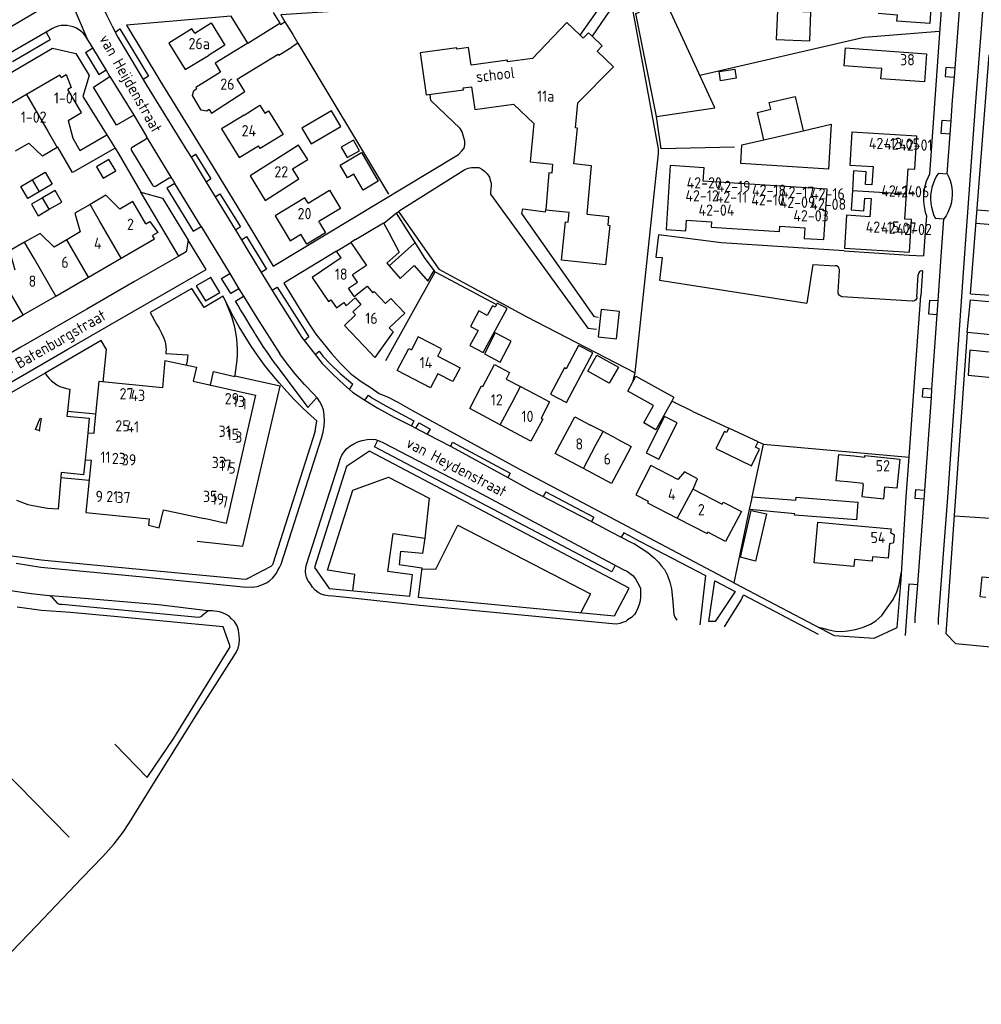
# Model space of a CAD drawing. Header units: metres. Extents: x 233829 to 239427, y 444283 to 448222.
# Tile 37 of 171: x 235729 to 235942, y 444545 to 444764. Entities that reach past the tile are written whole.
import ezdxf

# ---------------------------------------------------------------- set-up
doc = ezdxf.new("R2010")
doc.units = ezdxf.units.M
doc.header["$MEASUREMENT"] = 0
for name, color, linetype in [('BIJGEBOUW', 4, 'Continuous'), ('DAKRAND', 4, 'Continuous'), ('DAKRAND-BYG', 4, 'Continuous'), ('FUNKTIEAAND', 253, 'Continuous'), ('HEG', 253, 'Continuous'), ('HEK', 253, 'Continuous'), ('HOOFDGEBOUW', 4, 'Continuous'), ('HUISNUMMER', 253, 'Continuous'), ('KANTVERH', 253, 'Continuous'), ('OVLIJNOBJ', 253, 'Continuous'), ('RASTER', 253, 'Continuous'), ('STRAATNAAM', 253, 'Continuous'), ('TUSSENMUUR', 253, 'Continuous')]:
    doc.layers.add(name, color=color, linetype=linetype)
doc.styles.get("Standard").update_dxf_attribs({"font": 'iso.shx'})

msp = doc.modelspace()

# ---------------------------------------------------------------- linework, layer by layer
at = {"layer": 'BIJGEBOUW'}
for points in [[(235902.71, 444738.85), (235908.98, 444740.29), (235908.33, 444730.34), (235888.86, 444731.6), (235889.13, 444735.72), (235894.01, 444736.85)], [(235908.04, 444725.85), (235880.54, 444727.63), (235880.74, 444730.6), (235873.22, 444731.09), (235872.3, 444716.88), (235876.63, 444716.6), (235876.79, 444718.99), (235882.36, 444718.63), (235882.28, 444717.43), (235897.45, 444716.45), (235897.53, 444717.66), (235903.1, 444717.3), (235902.95, 444714.92), (235907.32, 444714.64), (235908.04, 444725.85)]]:
    msp.add_lwpolyline(points, dxfattribs=at)
at = {"layer": 'DAKRAND'}
for p, q in [((235779.33, 444758.34), (235775.68, 444764.3)), ((235784.98, 444765.17), (235786.48, 444762.73)), ((235779.35, 444758.32), (235779.33, 444758.34)), ((235790.49, 444758.29), (235789.22, 444757.51)), ((235838.36, 444744.72), (235842.86, 444740.49)), ((235748.01, 444737.92), (235749.86, 444734.96)), ((235799.08, 444712.08), (235802.27, 444714.03)), ((235800.09, 444710.57), (235799.08, 444712.08)), ((235802.97, 444702.02), (235801.73, 444703.87)), ((235807.4, 444703.08), (235807.15, 444702.84)), ((235803.17, 444701.72), (235804.43, 444700.25)), ((235836.72, 444683.63), (235839.92, 444681.97)), ((235839.92, 444681.97), (235843.03, 444680.36)), ((235858.29, 444671.98), (235855.5, 444673.43)), ((235861.37, 444670.37), (235858.29, 444671.98))]:
    msp.add_line(p, q, dxfattribs=at)
for points in [[(235767.55, 444760.52), (235771.24, 444762.8), (235774.27, 444757.89), (235770.58, 444755.61)], [(235786.48, 444762.73), (235786.63, 444762.5), (235787.61, 444763.08)], [(235787.61, 444763.08), (235789.32, 444760.25), (235790.49, 444758.29)], [(235853.22, 444760.07), (235850.22, 444762.92), (235842.57, 444754.88)], [(235852.65, 444745.05), (235860.58, 444753.03), (235856.93, 444756.52), (235858.07, 444757.72), (235855.83, 444759.86)], [(235855.83, 444759.86), (235855.02, 444760.62), (235853.89, 444759.43), (235853.22, 444760.07)], [(235917.74, 444752.87), (235911.83, 444753.31), (235912.12, 444757.25), (235918.03, 444756.81)], [(235737.87, 444750.69), (235738.97, 444751.33), (235740.11, 444748.47), (235739.39, 444748.05)], [(235770.79, 444743.57), (235770.21, 444743.21), (235769.02, 444743.45), (235767.05, 444746.66), (235767.38, 444747.77), (235767.98, 444748.14)], [(235778.53, 444742.34), (235782.02, 444744.5), (235783.11, 444742.75), (235783.95, 444743.27), (235787.21, 444738.01), (235782.13, 444734.87), (235781.71, 444735.53)], [(235739.44, 444741.16), (235740.5, 444737.18), (235742.04, 444734.47), (235748.01, 444737.92)], [(235736.96, 444735.12), (235733.7, 444733.16), (235730.71, 444736.11)], [(235749.86, 444734.96), (235740.4, 444729.6), (235737.11, 444735.21), (235736.96, 444735.12)], [(235789.31, 444730.35), (235792.67, 444732.48), (235790.64, 444735.67), (235787.35, 444733.57)], [(235750.93, 444721.44), (235747.84, 444724.5), (235744.3, 444722.46)], [(235792.77, 444722.77), (235797.5, 444725.63), (235799.95, 444721.59), (235795.12, 444718.67)], [(235744.3, 444722.46), (235740.94, 444720.51), (235742.13, 444716.35)], [(235854.74, 444720.32), (235859.52, 444719.81), (235859.31, 444717.85), (235859.76, 444717.8), (235858.82, 444709.01), (235849.01, 444710.06), (235849.92, 444718.62), (235850.51, 444718.56), (235850.74, 444720.75)], [(235756.66, 444718.18), (235757.61, 444718.65), (235759.37, 444716.21), (235758.2, 444715.53)], [(235795.3, 444718.36), (235796.62, 444716.18), (235792.43, 444713.64), (235791.11, 444715.82)], [(235736.3, 444712.98), (235733.24, 444716.03), (235729.77, 444714.05)], [(235729.77, 444714.05), (235726.43, 444712.15), (235727.61, 444707.95)], [(235802.27, 444714.03), (235805.72, 444708.88), (235802.62, 444706.8)], [(235802.97, 444702.02), (235805.84, 444704.27), (235807.15, 444702.84)], [(235807.4, 444703.08), (235809.92, 444700.42), (235811.15, 444701.59), (235814.27, 444698.3), (235810.79, 444695.01)], [(235797.83, 444701.25), (235799.04, 444699.46), (235800.66, 444700.67), (235801.17, 444699.9), (235803.17, 444701.72)], [(235821.56, 444688.71), (235822.41, 444690.33), (235817.22, 444693.04), (235815.69, 444690.11)], [(235913.38, 444660.7), (235910.04, 444661.04), (235910.63, 444666.89), (235913.97, 444666.56)], [(235878.45, 444659.51), (235878.46, 444659.54), (235879.26, 444661.5), (235876.39, 444663.05), (235874.97, 444661.39), (235874.92, 444661.33)], [(235878.27, 444659.16), (235884.72, 444655.84), (235884.96, 444656.3), (235889.04, 444654.2), (235885.48, 444647.51), (235881.56, 444649.59)], [(235916.03, 444660.14), (235915.77, 444657.52), (235920.64, 444657.04), (235920.91, 444659.65)], [(235914.15, 444643.54), (235914.01, 444641.98), (235905.17, 444642.79), (235906.01, 444651.83), (235914.07, 444651.09)], [(235921.95, 444647.07), (235922.88, 444647.32), (235923.04, 444648.97), (235922.17, 444649.46)]]:
    msp.add_lwpolyline(points, dxfattribs=at)
at = {"layer": 'DAKRAND-BYG'}
for p, q in [((235735.88, 444726.94), (235732.97, 444725.25)), ((235732.74, 444719.95), (235735.22, 444721.38)), ((235812.42, 444720.54), (235809.55, 444718.22)), ((235816.54, 444713.97), (235812.42, 444720.54)), ((235864.91, 444683.05), (235865.59, 444684.27)), ((235892.74, 444669.69), (235886.19, 444672.72))]:
    msp.add_line(p, q, dxfattribs=at)
for points in [[(235904.46, 444765.24), (235897.02, 444765.53), (235896.77, 444759.16), (235904.21, 444758.87), (235904.46, 444765.24)], [(235887.88, 444750.51), (235884.36, 444749.97), (235884.05, 444752.03), (235887.57, 444752.57), (235887.88, 444750.51)], [(235894.01, 444736.85), (235892.61, 444742.94), (235895.53, 444743.61), (235895.18, 444745.14), (235900.96, 444746.47), (235902.71, 444738.85)], [(235797.97, 444743.31), (235791.33, 444739.45), (235793.39, 444735.92), (235800.02, 444739.78), (235797.97, 444743.31)], [(235800.11, 444735.23), (235801.42, 444732.87), (235804.13, 444734.38), (235802.83, 444736.73), (235800.11, 444735.23)], [(235804.58, 444733.98), (235808.32, 444727.64), (235804.97, 444725.67), (235802.91, 444729.17), (235801.51, 444728.35), (235799.84, 444731.19), (235804.58, 444733.98)], [(235747.25, 444728.31), (235750, 444729.95), (235748.49, 444732.49), (235745.73, 444730.86), (235747.25, 444728.31)], [(235731.42, 444727.93), (235734.32, 444729.61), (235735.88, 444726.94)], [(235732.97, 444725.25), (235730.46, 444723.79), (235728.9, 444726.47), (235731.42, 444727.93)], [(235735.22, 444721.38), (235738, 444722.98), (235736.52, 444725.55), (235733.74, 444723.95)], [(235733.74, 444723.95), (235731.26, 444722.52), (235732.74, 444719.95)], [(235809.55, 444718.22), (235810.7, 444716.21), (235811.64, 444714.41)], [(235811.64, 444714.41), (235812.97, 444711.87), (235810.25, 444709.41), (235810.74, 444708.84)], [(235820.73, 444707.79), (235818.61, 444710.68), (235816.54, 444713.97)], [(235810.74, 444708.84), (235813.19, 444706), (235816.29, 444708.87), (235819.36, 444705.38), (235820.73, 444707.79)], [(235828.81, 444695.35), (235830.5, 444694.42), (235828.7, 444691.12), (235831.61, 444689.52), (235836.98, 444699.33), (235834.78, 444700.54), (235834.61, 444700.22)], [(235834.61, 444700.22), (235834.28, 444699.62), (235833.69, 444699.95), (235832.51, 444697.8), (235830.7, 444698.79), (235828.81, 444695.35)], [(235857.84, 444699.09), (235857.17, 444693.01), (235861.28, 444692.56), (235861.94, 444698.64), (235857.84, 444699.09)], [(235831.92, 444689.25), (235835.45, 444687.42), (235837.86, 444692.09), (235834.33, 444693.92), (235831.92, 444689.25)], [(235852.84, 444691.14), (235850.09, 444685.94), (235849.68, 444686.16), (235846.59, 444680.32), (235850.13, 444678.45), (235855.97, 444689.48), (235852.84, 444691.14)], [(235856.89, 444688.99), (235861.67, 444686.3), (235859.66, 444682.72), (235854.88, 444685.41), (235856.89, 444688.99)], [(235873.53, 444678.73), (235870.03, 444672.39), (235867.3, 444673.89), (235869.45, 444677.79), (235863.75, 444680.93), (235864.91, 444683.05)], [(235865.59, 444684.27), (235874.02, 444679.62), (235873.53, 444678.73)], [(235871.91, 444675.3), (235867.84, 444667.26), (235870.65, 444665.84), (235874.72, 444673.88), (235871.91, 444675.3)], [(235886.19, 444672.72), (235885.73, 444671.77), (235885.23, 444672.02), (235883.36, 444668.2)], [(235883.36, 444668.2), (235891.25, 444664.34), (235893.06, 444668.04), (235892.15, 444668.48), (235892.74, 444669.69)], [(235890.83, 444654.62), (235891.3, 444656.89), (235891.43, 444657.5)], [(235914.87, 444656.31), (235914.55, 444652.32), (235900.83, 444653.4), (235900.85, 444653.65), (235890.83, 444654.62)], [(235891.43, 444657.5), (235901.13, 444656.74), (235901.18, 444657.39), (235914.87, 444656.31)], [(235892.14, 444643.15), (235888.81, 444644.05), (235891.16, 444654.39), (235894.56, 444653.67), (235892.14, 444643.15)]]:
    msp.add_lwpolyline(points, dxfattribs=at)
at = {"layer": 'HEG'}
for p, q in [((235790.49, 444758.29), (235810.64, 444724.75)), ((235764.02, 444710.97), (235755.61, 444725.17)), ((235810, 444687.77), (235820.95, 444707.49)), ((235820.95, 444707.49), (235820.73, 444707.79)), ((235864.91, 444683.05), (235865.44, 444685.02)), ((235864.91, 444683.05), (235864.91, 444683.05)), ((235878.04, 444676.49), (235873.53, 444678.73)), ((235891.43, 444657.5), (235893.89, 444669.16)), ((235893.89, 444669.16), (235926.25, 444666.31)), ((235887.4, 444638.36), (235890.83, 444654.62)), ((235936.36, 444653.24), (235945.52, 444652.68))]:
    msp.add_line(p, q, dxfattribs=at)
for points in [[(235859.13, 444768.54), (235858.58, 444768.92), (235812.3, 444766.23), (235786.68, 444764.64), (235787.61, 444763.08)], [(235812.82, 444720.86), (235821.8, 444708.11), (235841.32, 444697.5), (235865.44, 444685.02), (235870.6, 444733.77), (235870.57, 444734.84), (235864.68, 444766.95), (235862.42, 444768.39), (235861.41, 444766.95), (235859.13, 444768.54)], [(235879.75, 444751.19), (235916.26, 444759.62), (235933.06, 444760.97)], [(235803.29, 444714.65), (235809.46, 444718.39), (235809.55, 444718.22)], [(235905.91, 444628.58), (235907.08, 444628.29), (235908.41, 444627.87), (235909.88, 444627.62), (235911.27, 444627.53), (235912.68, 444627.67), (235914.34, 444627.96), (235915.92, 444628.41), (235917.7, 444629.14), (235918.86, 444629.91), (235920.19, 444631.07), (235921.37, 444632.82), (235922.7, 444634.65), (235923.58, 444636.38), (235924.03, 444638.01), (235924.25, 444639.23), (235924.45, 444640.02), (235924.61, 444640.89)]]:
    msp.add_lwpolyline(points, dxfattribs=at)
at = {"layer": 'HEK'}
msp.add_lwpolyline([(235768.13, 444647.63), (235778.24, 444646.51), (235786.51, 444682.05), (235776.47, 444684.27)], dxfattribs=at)
at = {"layer": 'HOOFDGEBOUW'}
for p, q in [((235730.15, 444746.89), (235722.89, 444742.69)), ((235727.7, 444734.37), (235730.71, 444736.11)), ((235854.74, 444720.32), (235855.7, 444731.07)), ((235925.35, 444719.22), (235925.71, 444724.81)), ((235795.3, 444718.36), (235795.12, 444718.67)), ((235742.13, 444716.35), (235739.14, 444714.62)), ((235739.14, 444714.62), (235736.3, 444712.98)), ((235743.95, 444706.3), (235751.22, 444710.51)), ((235736.69, 444702.1), (235743.95, 444706.3)), ((235729.42, 444697.9), (235736.69, 444702.1)), ((235722.15, 444693.69), (235729.42, 444697.9)), ((235807.6, 444688.43), (235805.2, 444690.97)), ((235844.54, 444674.93), (235844.87, 444674.75)), ((235878.27, 444659.16), (235878.45, 444659.51)), ((235914.07, 444651.09), (235922.25, 444650.34)), ((235922.25, 444650.34), (235922.17, 444649.46))]:
    msp.add_line(p, q, dxfattribs=at)
for points in [[(235919.99, 444771.53), (235931.38, 444770.78), (235930.84, 444762.72), (235923.58, 444763.2), (235923.7, 444764.55), (235919.4, 444764.93)], [(235767.55, 444760.52), (235766.93, 444761.52), (235761.77, 444758.33), (235765.42, 444752.43), (235770.58, 444755.61)], [(235779.35, 444758.32), (235772.08, 444753.86), (235773.3, 444751.88)], [(235776.98, 444750.3), (235786.08, 444755.89), (235786.22, 444755.67), (235789.22, 444757.51)], [(235842.57, 444754.88), (235837.08, 444754.14), (235837.03, 444754.52), (235828.97, 444753.44), (235828.41, 444757.33), (235825.81, 444756.98), (235825.77, 444757.25), (235817.64, 444756.16), (235818.98, 444746.81), (235827.24, 444747.92), (235827.18, 444748.35), (235829.04, 444748.6), (235829.77, 444743.57), (235838.36, 444744.72)], [(235918.03, 444756.81), (235930.15, 444755.92), (235929.69, 444749.71), (235920.02, 444750.42), (235920.19, 444752.69), (235917.74, 444752.87)], [(235737.87, 444750.69), (235737.58, 444751.18), (235730.15, 444746.89)], [(235773.3, 444751.88), (235767.77, 444748.48), (235767.98, 444748.14)], [(235770.79, 444743.57), (235771.28, 444742.78), (235778.67, 444747.54), (235776.98, 444750.3)], [(235739.44, 444741.16), (235742.39, 444742.87), (235739.39, 444748.05)], [(235855.7, 444731.07), (235851.77, 444731.49), (235852.62, 444739.45), (235852.16, 444739.49), (235852.65, 444745.05)], [(235778.53, 444742.34), (235773.54, 444739.26), (235777.46, 444732.91), (235781.71, 444735.53)], [(235842.86, 444740.49), (235842.1, 444731.96), (235847.06, 444731.43), (235846.88, 444729.4), (235846.26, 444729.46), (235845.53, 444721.3), (235850.74, 444720.75)], [(235925.71, 444724.81), (235926.07, 444730.4), (235927.51, 444730.31), (235927.98, 444737.61), (235913.54, 444738.54), (235913.07, 444731.22), (235918.26, 444730.89), (235918, 444726.81), (235916.58, 444726.9), (235916.76, 444729.74), (235913.95, 444729.92), (235913.67, 444725.58)], [(235787.35, 444733.57), (235779.86, 444728.81), (235783.17, 444723.36), (235790.66, 444728.13), (235789.31, 444730.35)], [(235913.67, 444725.58), (235913.4, 444721.24), (235916.24, 444721.06), (235916.42, 444723.89), (235917.83, 444723.8), (235917.58, 444719.73), (235912.38, 444720.06), (235911.91, 444712.75), (235926.34, 444711.83), (235926.81, 444719.13), (235925.35, 444719.22)], [(235756.66, 444718.18), (235753.81, 444723.11), (235750.93, 444721.44)], [(235792.77, 444722.77), (235792.05, 444723.96), (235785.43, 444719.96), (235788.79, 444714.41), (235791.11, 444715.82)], [(235751.22, 444710.51), (235758.62, 444714.79), (235758.2, 444715.53)], [(235800.09, 444710.57), (235793.66, 444706.25), (235797.27, 444700.88), (235797.83, 444701.25)], [(235801.73, 444703.87), (235803.7, 444705.19), (235802.62, 444706.8)], [(235805.2, 444690.97), (235800.82, 444695.58), (235803.31, 444697.94), (235802.68, 444698.6), (235804.43, 444700.25)], [(235957.9, 444698), (235957.34, 444692.22), (235939.18, 444693.98), (235939.89, 444701.29), (235947.33, 444700.57), (235947.18, 444699.03), (235957.9, 444698)], [(235810.79, 444695.01), (235811.67, 444694.15), (235807.6, 444688.43)], [(235821.6, 444684.8), (235819.97, 444681.66), (235812.54, 444685.53), (235815.09, 444690.42), (235815.69, 444690.11)], [(235947.44, 444689.25), (235939.78, 444690.05), (235939.37, 444684.54), (235946.93, 444683.76)], [(235760.95, 444687.79), (235760.79, 444686.11), (235760.36, 444681.68), (235746.28, 444683.09), (235745.25, 444672.8), (235745.12, 444671.51), (235743.8, 444671.64), (235743.21, 444665.72), (235744.52, 444665.58), (235743.36, 444654), (235757.45, 444652.59), (235757.3, 444651.15), (235759.64, 444650.59), (235760.6, 444654.59), (235769.68, 444652.63)], [(235760.95, 444687.79), (235767.96, 444686.27), (235767.23, 444683.16), (235781.05, 444680.04), (235774.56, 444651.52), (235769.68, 444652.63)], [(235821.56, 444688.71), (235826.51, 444686.13), (235824.92, 444683.07), (235821.6, 444684.8)], [(235831.59, 444681.96), (235834.14, 444686.9), (235837.49, 444685.11), (235836.72, 444683.63)], [(235835.43, 444673.44), (235828.64, 444677.07), (235831.26, 444682.14), (235831.59, 444681.96)], [(235843.03, 444680.36), (235846.41, 444678.55), (235844.54, 444674.93)], [(235844.87, 444674.75), (235842.23, 444669.81), (235835.43, 444673.44)], [(235850.39, 444672.2), (235852.03, 444675.28), (235855.5, 444673.43)], [(235853.9, 444663.74), (235847.65, 444667.07), (235850.39, 444672.2)], [(235861.37, 444670.37), (235864.55, 444668.68), (235862.88, 444665.54)], [(235862.88, 444665.54), (235860.15, 444660.42), (235853.9, 444663.74)], [(235913.97, 444666.56), (235916.4, 444666.31), (235916.43, 444666.63), (235924.18, 444665.85), (235923.54, 444659.39), (235920.91, 444659.65)], [(235874.92, 444661.33), (235868.92, 444664.42), (235865.58, 444657.94), (235868.33, 444656.52)], [(235916.03, 444660.14), (235916.06, 444660.43), (235913.38, 444660.7)], [(235868.33, 444656.52), (235868.14, 444656.15), (235874.77, 444652.73)], [(235874.77, 444652.73), (235881.41, 444649.31), (235881.56, 444649.59)], [(235921.95, 444647.07), (235921.65, 444643.83), (235918.13, 444644.16), (235918.04, 444643.18), (235914.15, 444643.54)], [(235943.35, 444635.09), (235942.09, 444635.21), (235942.51, 444639.71), (235946.04, 444639.39), (235945.69, 444635.66)]]:
    msp.add_lwpolyline(points, dxfattribs=at)
at = {"layer": 'KANTVERH'}
for p, q in [((235737.8, 444773.09), (235743.58, 444759.45)), ((235936.48, 444752.74), (235937.94, 444771.82)), ((235853.22, 444760.07), (235859.13, 444768.54)), ((235860.53, 444766.67), (235855.83, 444759.86)), ((235645.94, 444714.97), (235732.4, 444765.33)), ((235735.95, 444761.61), (235734.52, 444760.76)), ((235734.52, 444760.76), (235726.08, 444755.84)), ((235727.06, 444754.22), (235735.47, 444759.11)), ((235734.52, 444760.76), (235735.47, 444759.11)), ((235744.92, 444757.27), (235743.58, 444759.45)), ((235660.15, 444712.99), (235735.99, 444757.22)), ((235735.99, 444757.22), (235741.16, 444756)), ((235743.3, 444756.21), (235744.92, 444757.27)), ((235747.9, 444752.36), (235744.92, 444757.27)), ((235741.16, 444756), (235744.11, 444751.11)), ((235743.3, 444756.21), (235746.23, 444751.37)), ((235939.94, 444702.58), (235944.04, 444755.7)), ((235936.33, 444750.74), (235936.48, 444752.74)), ((235744.11, 444751.11), (235742.69, 444746.46)), ((235745.03, 444748.57), (235748.66, 444750.89)), ((235746.23, 444751.37), (235747.9, 444752.36)), ((235748.66, 444750.89), (235747.9, 444752.36)), ((235748.66, 444750.89), (235754.02, 444742.34)), ((235750.15, 444740.11), (235745.03, 444748.57)), ((235742.69, 444746.46), (235748.01, 444737.92)), ((235754.02, 444742.34), (235750.15, 444740.11)), ((235754.02, 444742.34), (235756.83, 444737.6)), ((235931.68, 444741.75), (235930.78, 444729.16)), ((235935.39, 444738.09), (235935.61, 444741.08)), ((235762.56, 444728.16), (235756.83, 444737.6)), ((235749.86, 444734.96), (235750.69, 444733.61)), ((235756.64, 444736.92), (235753.63, 444735.12)), ((235750.69, 444733.61), (235755.61, 444725.17)), ((235753.5, 444734.43), (235758.16, 444726.72)), ((235766.75, 444732.96), (235767.76, 444733.63)), ((235766.75, 444732.96), (235770.1, 444727.45)), ((235761.87, 444728.35), (235762.03, 444728.42)), ((235762.03, 444728.42), (235762.21, 444728.41)), ((235932.79, 444729.38), (235934.72, 444729.24)), ((235758.84, 444726.54), (235761.87, 444728.35)), ((235762.56, 444728.16), (235763.17, 444727.14)), ((235769.01, 444717.57), (235763.17, 444727.14)), ((235770.1, 444727.45), (235777.93, 444714.59)), ((235812.42, 444720.54), (235812.82, 444720.86)), ((235932.08, 444719.41), (235934.01, 444719.27)), ((235777.93, 444714.59), (235779.08, 444715.32)), ((235870.59, 444715.72), (235869.99, 444710.73)), ((235884.59, 444713.94), (235870.59, 444715.72)), ((235803.29, 444714.65), (235802.27, 444714.03)), ((235911.88, 444712.16), (235884.59, 444713.94)), ((235911.88, 444712.16), (235926.3, 444711.22)), ((235926.3, 444711.22), (235929.49, 444711.01)), ((235869.99, 444710.73), (235871.43, 444710.67)), ((235871.43, 444710.67), (235870.81, 444705.65)), ((235904.91, 444709.11), (235903.56, 444700.51)), ((235904.91, 444709.11), (235909.85, 444708.84)), ((235910.49, 444703.02), (235910.8, 444707.77)), ((235928.01, 444701.9), (235928.32, 444706.8)), ((235929.26, 444707.74), (235928.87, 444702.12)), ((235870.81, 444705.65), (235903.56, 444700.51)), ((235927.38, 444681.9), (235928.87, 444702.12)), ((235774.01, 444701.78), (235773.86, 444702.05)), ((235776.58, 444700.99), (235778.36, 444702.06)), ((235926.95, 444700.97), (235911.43, 444701.96)), ((235932.5, 444698), (235932.71, 444701)), ((235931.35, 444681.48), (235932.5, 444698)), ((235759.08, 444695.87), (235759.67, 444694.86)), ((235759.67, 444694.86), (235760.2, 444693.82)), ((235760.2, 444693.82), (235760.7, 444692.71)), ((235781.77, 444692.47), (235781.03, 444693.64)), ((235760.7, 444692.71), (235760.91, 444692.14)), ((235760.91, 444692.14), (235761.07, 444691.48)), ((235761.07, 444691.48), (235761.16, 444690.8)), ((235782.79, 444690.9), (235781.77, 444692.47)), ((235761.18, 444690.21), (235761.14, 444689.62)), ((235761.16, 444690.8), (235761.18, 444690.21)), ((235766, 444689.05), (235765.96, 444688.41)), ((235783.7, 444689.53), (235782.79, 444690.9)), ((235784.62, 444688.18), (235783.7, 444689.53)), ((235765.78, 444687.22), (235765.67, 444686.76)), ((235765.88, 444687.76), (235765.78, 444687.22)), ((235765.96, 444688.41), (235765.88, 444687.76)), ((235785.45, 444687.04), (235784.62, 444688.18)), ((235785.45, 444687.04), (235792.7, 444677.34)), ((235776.47, 444684.27), (235776.52, 444684.54)), ((235801.95, 444681.34), (235802.69, 444682.53)), ((235926.25, 444666.31), (235927.38, 444681.9)), ((235931.21, 444679.49), (235931.35, 444681.48)), ((235792.7, 444677.34), (235794.67, 444679.57)), ((235805.33, 444678.99), (235806.13, 444680.06)), ((235929.78, 444658.94), (235931.21, 444679.49)), ((235815.68, 444673.22), (235816.66, 444672.72)), ((235816.66, 444672.72), (235819.21, 444671.41)), ((235837.67, 444662.71), (235837.15, 444661.75)), ((235845.53, 444658.57), (235844.98, 444657.54)), ((235845.53, 444658.57), (235856.23, 444652.96)), ((235928.2, 444638), (235929.64, 444656.95)), ((235856.23, 444652.96), (235855.7, 444651.96)), ((235855.7, 444651.96), (235857.11, 444651.22)), ((235857.11, 444651.22), (235860.02, 444649.71)), ((235860.02, 444649.71), (235862.32, 444648.5)), ((235862.32, 444648.5), (235864.58, 444647.33)), ((235865.11, 444648.31), (235869.92, 444645.79)), ((235864.58, 444647.33), (235865.25, 444646.98))]:
    msp.add_line(p, q, dxfattribs=at)
for points in [[(235932.8, 444629.08), (235932.83, 444630.28), (235934.88, 444657.34), (235938.51, 444709.45), (235941.13, 444745.29), (235944.42, 444788.33), (235947.25, 444831.33)], [(235937.3, 444818.83), (235935.59, 444794.84), (235934.3, 444778.29), (235931.68, 444741.75)], [(235744.09, 444773.26), (235744.26, 444772.73), (235745.21, 444770.19), (235746.67, 444767.28), (235748.06, 444764.45), (235749.19, 444762.08)], [(235775.68, 444764.3), (235752.43, 444762.29), (235759.83, 444750.05), (235772.2, 444729.94), (235780, 444717.04), (235784.95, 444708.74)], [(235743.58, 444759.45), (235743.2, 444760), (235742.76, 444760.51), (235742.27, 444760.97), (235741.72, 444761.36), (235741.14, 444761.69), (235740.52, 444761.95), (235739.87, 444762.13), (235739.21, 444762.24), (235738.53, 444762.27), (235737.86, 444762.22), (235737.2, 444762.09), (235736.56, 444761.88), (235735.95, 444761.61)], [(235749.19, 444762.08), (235750.47, 444759.62), (235752.9, 444755.6), (235756.86, 444749.01), (235765.83, 444734.46), (235766.75, 444732.96)], [(235749.86, 444760.79), (235750.93, 444761.47), (235757.3, 444750.99), (235756.13, 444750.22)], [(235936.48, 444752.74), (235934.44, 444752.88), (235934.3, 444750.89), (235936.33, 444750.74)], [(235935.61, 444741.08), (235935.94, 444745.68), (235936.33, 444750.74)], [(235784.95, 444708.74), (235796.92, 444715.96), (235826.17, 444733.53), (235826.88, 444734.35), (235827.39, 444734.94), (235827.58, 444735.7), (235827.58, 444736.55), (235827.3, 444737.6), (235826.96, 444738.58), (235826.51, 444739.32), (235820.01, 444745.56), (235819.86, 444746.93)], [(235935.39, 444738.09), (235933.4, 444738.23), (235933.62, 444741.22), (235935.61, 444741.08)], [(235756.64, 444736.92), (235756.79, 444737.05), (235756.88, 444737.22), (235756.89, 444737.41), (235756.83, 444737.6)], [(235934.72, 444729.24), (235934.74, 444729.24), (235935.39, 444738.09)], [(235753.63, 444735.12), (235753.51, 444735.02), (235753.43, 444734.88), (235753.4, 444734.72), (235753.42, 444734.57), (235753.5, 444734.43)], [(235767.76, 444733.63), (235771.11, 444728.19), (235770.1, 444727.45)], [(235812.82, 444720.86), (235813.21, 444721.18), (235827.56, 444730.2), (235828.32, 444730.54), (235829.05, 444730.65), (235829.93, 444730.68), (235830.66, 444730.65), (235831.31, 444730.34), (235831.96, 444729.89), (235832.55, 444729.24), (235833.04, 444728.53), (235833.23, 444727.88), (235833.38, 444727.21), (235833.4, 444726.67), (235833.35, 444725.96), (235833.26, 444725.26), (235833.26, 444724.78), (235854.88, 444694.96), (235856.83, 444694.73)], [(235762.21, 444728.41), (235762.31, 444728.38), (235762.41, 444728.32)], [(235930.78, 444729.16), (235930.4, 444728.38), (235930.08, 444727.58), (235929.83, 444726.75), (235929.63, 444725.9), (235929.51, 444725.04), (235929.44, 444724.17), (235929.45, 444723.31), (235929.52, 444722.44), (235929.66, 444721.58), (235929.86, 444720.74), (235930.12, 444719.91)], [(235932.79, 444729.38), (235932.32, 444728.64), (235931.92, 444727.86), (235931.6, 444727.05), (235931.34, 444726.22), (235931.16, 444725.36), (235931.06, 444724.49), (235931.04, 444723.62), (235931.1, 444722.74), (235931.23, 444721.88), (235931.44, 444721.03), (235931.72, 444720.2), (235932.08, 444719.41)], [(235934.72, 444729.24), (235935.08, 444728.51), (235935.37, 444727.76), (235935.59, 444726.97), (235935.74, 444726.18), (235935.83, 444725.37), (235935.84, 444724.56), (235935.79, 444723.75), (235935.66, 444722.95), (235935.46, 444722.16), (235935.19, 444721.39), (235934.86, 444720.65), (235934.47, 444719.94), (235934.01, 444719.27)], [(235758.16, 444726.72), (235758.29, 444726.58), (235758.47, 444726.5), (235758.66, 444726.48), (235758.84, 444726.54)], [(235763.17, 444727.14), (235761.38, 444726.05), (235767.19, 444716.5), (235769.01, 444717.57)], [(235762.41, 444728.32), (235762.49, 444728.25), (235762.56, 444728.16)], [(235755.61, 444725.17), (235760.43, 444723.89), (235766.09, 444714.54), (235765.69, 444711.93), (235764.02, 444710.97)], [(235772.09, 444724.18), (235773.17, 444724.83), (235777.73, 444717.45), (235776.64, 444716.71)], [(235857.16, 444697.33), (235856.4, 444697.5), (235840.21, 444720.43), (235840.44, 444721.47), (235845.47, 444720.8), (235845.53, 444721.3)], [(235930.12, 444719.91), (235929.8, 444715.34), (235929.49, 444711.01)], [(235941.39, 444721.3), (235951.06, 444720.54), (235951.63, 444720.46), (235951.94, 444720.49), (235952.16, 444720.66), (235952.3, 444720.83), (235952.36, 444721.11), (235961.93, 444720.12), (235962.33, 444720.07), (235962.84, 444720.09), (235963.26, 444720.26), (235963.54, 444720.6), (235963.88, 444721.22), (235963.99, 444721.73)], [(235769.01, 444717.57), (235775.34, 444707.11), (235777.36, 444703.69), (235778.36, 444702.06), (235781.33, 444697.22), (235786.46, 444689.24)], [(235932.71, 444701), (235933.32, 444709.82), (235934.01, 444719.27)], [(235941.15, 444718.28), (235965.3, 444716.31), (235965.8, 444716.11), (235966.29, 444715.86), (235966.68, 444715.55), (235966.93, 444715.18), (235967.1, 444714.73), (235967.1, 444714.25), (235966.68, 444708.54)], [(235779.08, 444715.32), (235783.51, 444708.08), (235782.34, 444707.36)], [(235690.46, 444665.66), (235692.03, 444662.94), (235704.62, 444670.22), (235715.46, 444676.46), (235727, 444683.13), (235739.37, 444690.27), (235750.43, 444696.65), (235760.86, 444702.65), (235770.13, 444708.01), (235766.09, 444714.54)], [(235777.93, 444714.59), (235778.9, 444713), (235782.34, 444707.36)], [(235764.02, 444710.97), (235754.21, 444705.3), (235743.58, 444699.18), (235728.92, 444690.71), (235712.95, 444681.5), (235699.35, 444673.69), (235690, 444668.25), (235690.78, 444666.91)], [(235799.08, 444712.08), (235787.35, 444704.93), (235789.1, 444702.07), (235790.95, 444699.03), (235793.15, 444695.64), (235794.44, 444693.64), (235795.99, 444691.72), (235797.93, 444689.3), (235799.92, 444687.09), (235802.17, 444684.87), (235804.54, 444683.13), (235806.72, 444681.7), (235808.51, 444680.46), (235810.54, 444679.6), (235812.65, 444678.49), (235815.82, 444676.74), (235839.69, 444663.61), (235887.4, 444638.36)], [(235910.8, 444707.77), (235910.78, 444708.03), (235910.69, 444708.28), (235910.55, 444708.5), (235910.35, 444708.67), (235910.11, 444708.79), (235909.85, 444708.84)], [(235777.36, 444703.69), (235775.59, 444702.63), (235773.52, 444706), (235775.34, 444707.11)], [(235782.34, 444707.36), (235785.88, 444701.55), (235791.35, 444692.85), (235794.09, 444689.38), (235795.84, 444687.07), (235798.28, 444684.65), (235800.67, 444682.46), (235801.95, 444681.34)], [(235929.26, 444707.74), (235929.02, 444707.7), (235928.8, 444707.6), (235928.61, 444707.45), (235928.46, 444707.26), (235928.36, 444707.04), (235928.32, 444706.8)], [(235773.15, 444702.88), (235771.13, 444706.24), (235767.88, 444704.35), (235769.98, 444701.04), (235773.15, 444702.88)], [(235773.86, 444702.05), (235769.62, 444699.59), (235766.94, 444703.81), (235757.63, 444698.46), (235759.08, 444695.87)], [(235784.75, 444703.4), (235785.9, 444704.08), (235792.94, 444693.05), (235791.88, 444692.18)], [(235911.43, 444701.96), (235911.17, 444702.01), (235910.94, 444702.12), (235910.74, 444702.29), (235910.59, 444702.51), (235910.51, 444702.76), (235910.49, 444703.02)], [(235793.41, 444675.45), (235791.55, 444677.21), (235789.74, 444679.01), (235787.99, 444680.88), (235786.3, 444682.79), (235784.66, 444684.75), (235783.09, 444686.77), (235781.57, 444688.82), (235780.12, 444690.93), (235778.74, 444693.08), (235777.42, 444695.26), (235776.16, 444697.49), (235774.98, 444699.75), (235773.86, 444702.05)], [(235775.02, 444699.55), (235774.53, 444700.68), (235774.01, 444701.78)], [(235777.75, 444699.07), (235777.17, 444700.03), (235776.58, 444700.99)], [(235928.01, 444701.9), (235927.96, 444701.65), (235927.84, 444701.41), (235927.67, 444701.22), (235927.45, 444701.07), (235927.2, 444700.99), (235926.95, 444700.97)], [(235932.71, 444701), (235930.77, 444701.13), (235930.56, 444698.14), (235932.5, 444698)], [(235794.28, 444672.06), (235784.89, 444642.59), (235784.8, 444642.35), (235784.67, 444642.17), (235784.49, 444641.97), (235779.37, 444639.29), (235779.14, 444639.16), (235778.74, 444639.11), (235745.09, 444642.3), (235733.42, 444643.36), (235726.92, 444644.31), (235720.64, 444645.72), (235714.28, 444647.63), (235708.37, 444649.59), (235702.95, 444651.91), (235697.05, 444655.01), (235692.05, 444657.98), (235688.5, 444660.36), (235684.21, 444663.69), (235680.69, 444666.93), (235676.98, 444670.57), (235671.83, 444675.87), (235665.04, 444682.77), (235649.63, 444698.98)], [(235775.86, 444697.26), (235775.46, 444698.41), (235775.02, 444699.55)], [(235778.92, 444697.15), (235778.33, 444698.11), (235777.75, 444699.07)], [(235776.47, 444695.16), (235776.19, 444696.22), (235775.86, 444697.26)], [(235780.83, 444693.96), (235779.88, 444695.55), (235778.92, 444697.15)], [(235776.79, 444693.58), (235776.65, 444694.38), (235776.47, 444695.16)], [(235777.01, 444691.44), (235776.92, 444692.51), (235776.79, 444693.58)], [(235781.03, 444693.64), (235780.93, 444693.8), (235780.83, 444693.96)], [(235959.73, 444622.55), (235936.65, 444624.77), (235934.54, 444627.03), (235936.14, 444650.19), (235939.22, 444693.98)], [(235747.23, 444682.99), (235747.92, 444690.21), (235746.76, 444692.2), (235734.31, 444684.98)], [(235777.04, 444688.97), (235777.05, 444690.2), (235777.01, 444691.44)], [(235761.14, 444689.62), (235761.14, 444689.33), (235766, 444689.05)], [(235776.87, 444686.74), (235776.98, 444687.85), (235777.04, 444688.97)], [(235794.67, 444679.57), (235794.01, 444680.27), (235791.94, 444682.45), (235789.76, 444684.85), (235787.93, 444687.24), (235786.46, 444689.24)], [(235794.3, 444689.11), (235795.19, 444689.87), (235796.04, 444688.71), (235797.62, 444687), (235799.85, 444684.87), (235802.13, 444682.94), (235802.69, 444682.53)], [(235734.31, 444684.98), (235723.64, 444678.85), (235710.62, 444671.34), (235712.13, 444668.89)], [(235734.31, 444684.98), (235734.73, 444684.35), (235735.2, 444683.77), (235735.74, 444683.24), (235736.32, 444682.77), (235736.95, 444682.36), (235737.62, 444682.02), (235738.32, 444681.75), (235739.05, 444681.55), (235739.79, 444681.43)], [(235771.06, 444682.29), (235771.72, 444685.34), (235776.46, 444684.24), (235776.47, 444684.27)], [(235776.52, 444684.54), (235776.72, 444685.64), (235776.87, 444686.74)], [(235739.79, 444681.43), (235739.27, 444676.51), (235745.56, 444675.9)], [(235801.95, 444681.34), (235802.64, 444680.74), (235805.1, 444679.13), (235805.33, 444678.99)], [(235931.21, 444679.49), (235929.25, 444679.63), (235929.39, 444681.62), (235931.35, 444681.48)], [(235780.37, 444637.4), (235781.42, 444637.55), (235782.47, 444637.88), (235783.52, 444638.32), (235784.15, 444638.78), (235784.83, 444639.4), (235785.31, 444639.92), (235785.76, 444640.47), (235786.05, 444641.14), (235786.39, 444641.77), (235786.74, 444642.47), (235795.7, 444670.53), (235796.11, 444671.86), (235796.28, 444673.27), (235796.36, 444674.39), (235796.32, 444675.7), (235796.15, 444676.83), (235795.79, 444677.79), (235795.35, 444678.58), (235794.81, 444679.42), (235794.67, 444679.57)], [(235805.33, 444678.99), (235808.2, 444677.19), (235811.84, 444675.2), (235815.68, 444673.22)], [(235806.13, 444680.06), (235806.94, 444679.5), (235809.85, 444677.78), (235813.33, 444675.95), (235816.27, 444674.33), (235815.68, 444673.22)], [(235739.27, 444676.51), (235739.17, 444675.43), (235744.13, 444674.94), (235743.8, 444671.64)], [(235732.18, 444672.46), (235733.24, 444674.93), (235733.44, 444674.91), (235733.02, 444672.22), (235733.17, 444672.14), (235732.18, 444672.46)], [(235794.28, 444672.06), (235794.67, 444674.34), (235793.41, 444675.45)], [(235816.66, 444672.72), (235817.42, 444673.9), (235819.84, 444672.49), (235819.21, 444671.41)], [(235800.74, 444667.44), (235801.31, 444668.17), (235801.99, 444668.76), (235802.92, 444669.22), (235803.91, 444669.75), (235804.78, 444669.98), (235805.86, 444670.18), (235806.82, 444670.26), (235807.69, 444670.18), (235808.54, 444669.95), (235809.47, 444669.5), (235830.15, 444658.69), (235862.57, 444641.41), (235863.67, 444640.88), (235864.27, 444640.45), (235864.86, 444639.95), (235865.48, 444639.24), (235865.93, 444638.45), (235866.3, 444637.77)], [(235860.99, 444642.26), (235860.2, 444640.82), (235807.46, 444668.6), (235808.22, 444670.04)], [(235819.21, 444671.41), (235824.53, 444668.67), (235837.15, 444661.75)], [(235824.42, 444668.73), (235824.83, 444669.62), (235837.67, 444662.71)], [(235866.53, 444634.35), (235866.27, 444633.51), (235865.96, 444632.58), (235865.65, 444631.9), (235865.26, 444631.3), (235864.61, 444630.65), (235863.7, 444630.09), (235863.31, 444629.75), (235862.63, 444629.55), (235862.01, 444629.3), (235861.3, 444629.18), (235860.34, 444629.24), (235817.58, 444633.3), (235801.2, 444635.1), (235798.21, 444635.38), (235797.19, 444635.44), (235796.4, 444635.61), (235795.64, 444635.83), (235794.99, 444636.23), (235794.34, 444636.71), (235793.69, 444637.41), (235793.1, 444638.32), (235792.7, 444638.85), (235792.39, 444639.59), (235792.22, 444640.18), (235792.14, 444640.89), (235792.22, 444641.76), (235792.42, 444642.41), (235799.47, 444664.58), (235799.84, 444665.85), (235800.26, 444666.73), (235800.74, 444667.44)], [(235864.1, 444637.18), (235806.39, 444667.64), (235801.31, 444664.22), (235794.14, 444641.73), (235797.39, 444637.1), (235815.38, 444635.36), (235815.92, 444640.16), (235810.49, 444640.89), (235811.68, 444649.31), (235818.65, 444648.29), (235818.15, 444644.88), (235813.26, 444645.33), (235812.95, 444642.39), (235818.01, 444641.68), (235817.22, 444635.16), (235845.88, 444632.43), (235860.82, 444630.99), (235864.1, 444637.18)], [(235743.21, 444665.72), (235742.88, 444662.36), (235737.91, 444662.84), (235737.8, 444661.78), (235744.08, 444661.16)], [(235887.4, 444638.36), (235887.65, 444638.23), (235909.6, 444626.63), (235918.52, 444626.04), (235923.61, 444628.44), (235924.51, 444639.11), (235925.6, 444657.47), (235926.25, 444666.31)], [(235737.8, 444661.78), (235737.2, 444654.72), (235736.06, 444654.78)], [(235837.15, 444661.75), (235841.95, 444659.12), (235855.7, 444651.96)], [(235929.64, 444656.95), (235927.65, 444657.09), (235927.79, 444659.08), (235929.78, 444658.94)], [(235929.64, 444656.95), (235929.69, 444657.72), (235929.78, 444658.94)], [(235729.96, 444655.92), (235729.01, 444656.26), (235728.06, 444656.64)], [(235731.21, 444655.55), (235730.58, 444655.72), (235729.96, 444655.92)], [(235733.62, 444655.06), (235732.41, 444655.28), (235731.21, 444655.55)], [(235736.06, 444654.78), (235734.83, 444654.89), (235733.62, 444655.06)], [(235865.11, 444648.31), (235862.89, 444649.48), (235862.32, 444648.5)], [(235865.25, 444646.98), (235868.22, 444645.06), (235868.73, 444644.64), (235869.69, 444643.84), (235870.56, 444642.97), (235871.27, 444642.07), (235871.92, 444641.33), (235872.57, 444639.98), (235873.08, 444638.51), (235873.45, 444637.01), (235873.73, 444634.89), (235873.84, 444633.26), (235873.9, 444632.13), (235874.01, 444631.31), (235874.24, 444630.71), (235874.64, 444630.03)], [(235869.92, 444645.79), (235881.02, 444639.98), (235879.79, 444628.99)], [(235780.37, 444637.4), (235779.09, 444637.33), (235755.31, 444639.68), (235733.33, 444641.77), (235727.85, 444642.65)], [(235887.62, 444636.45), (235883.16, 444629.73), (235881.81, 444629.76), (235883.08, 444638.82), (235887.62, 444636.45)], [(235726.1, 444636.71), (235731.24, 444635.96), (235735.24, 444635.54), (235735.47, 444635.48), (235735.73, 444635.32), (235735.99, 444635.03), (235737, 444633.82), (235737.26, 444633.69), (235737.49, 444633.64), (235738.02, 444633.58), (235768.38, 444630.71), (235768.8, 444630.78), (235769.11, 444630.97), (235769.35, 444631.22), (235770.19, 444631.92), (235770.48, 444632.1), (235759.54, 444633.48), (235743.04, 444634.9), (235735.51, 444635.46)], [(235866.3, 444637.77), (235866.56, 444637.09), (235866.61, 444636.16), (235866.61, 444635.26), (235866.53, 444634.35)], [(235925.49, 444626.64), (235926.31, 444638.14), (235928.2, 444638)], [(235927.61, 444629.49), (235927.63, 444630.53), (235928.2, 444638)], [(235885.24, 444628.53), (235886.81, 444631.08), (235888.56, 444633.88), (235889.04, 444634.67), (235889.46, 444635.69), (235906.07, 444626.91)], [(235715.58, 444544.65), (235732.45, 444562.14), (235742.46, 444572.72), (235747.15, 444577.49), (235749.69, 444580.36), (235751.67, 444582.91), (235753.05, 444585.04), (235757.76, 444592.65), (235767.8, 444608.79), (235776.27, 444622.07), (235776.86, 444622.98), (235777.18, 444623.84), (235777.45, 444624.78), (235777.53, 444625.72), (235777.46, 444626.66), (235777.29, 444627.86), (235776.96, 444628.76), (235776.36, 444629.75), (235775.72, 444630.36), (235775.2, 444630.91), (235774.52, 444631.31), (235773.74, 444631.68), (235773.04, 444631.87), (235771.45, 444632.09), (235771.05, 444632.12), (235770.74, 444632.13), (235770.48, 444632.1)], [(235749.83, 444602.49), (235756.97, 444595.09), (235762.95, 444603.79), (235775.24, 444623.73), (235775.4, 444624.15), (235775.27, 444624.62), (235773.9, 444628.55), (235748.83, 444630.9), (235739.93, 444631.73), (235733.51, 444632.23), (235728.08, 444632.96)]]:
    msp.add_lwpolyline(points, dxfattribs=at)
at = {"layer": 'OVLIJNOBJ'}
for points in [[(235802.7, 444636.59), (235803.15, 444640.21), (235797.02, 444641.17), (235802.7, 444658.94), (235810.57, 444661.82), (235819.64, 444657.16), (235818.65, 444648.29)], [(235665.24, 444658.97), (235716.56, 444605.31), (235739.64, 444581.81)], [(235817.98, 444641.46), (235821.14, 444641.4), (235826, 444651.15), (235855.51, 444635.88), (235853.31, 444631.72)]]:
    msp.add_lwpolyline(points, dxfattribs=at)
at = {"layer": 'RASTER'}
for p, q in [((235887.48, 444735.16), (235871.22, 444734.81)), ((235820.95, 444707.49), (235834.61, 444700.22)), ((235939.94, 444702.58), (235967.33, 444700.75)), ((235878.04, 444676.49), (235886.19, 444672.72)), ((235892.74, 444669.69), (235893.89, 444669.16))]:
    msp.add_line(p, q, dxfattribs=at)
for points in [[(235870.14, 444742.01), (235883.08, 444743.94), (235872, 444768.11), (235878.27, 444770.74), (235874.99, 444778.08)], [(235871.22, 444734.81), (235870.14, 444742.01), (235865.59, 444764.92), (235866.38, 444765.23)]]:
    msp.add_lwpolyline(points, dxfattribs=at)
at = {"layer": 'TUSSENMUUR'}
for p, q in [((235779.33, 444758.34), (235786.48, 444762.73)), ((235730.15, 444746.89), (235734.96, 444738.57)), ((235734.96, 444738.57), (235736.96, 444735.12)), ((235894.01, 444736.85), (235902.71, 444738.85)), ((235731.42, 444727.93), (235732.97, 444725.25)), ((235913.67, 444725.58), (235925.71, 444724.81)), ((235735.22, 444721.38), (235733.74, 444723.95)), ((235746.4, 444718.82), (235744.3, 444722.46)), ((235751.22, 444710.51), (235746.4, 444718.82)), ((235731.88, 444710.42), (235729.77, 444714.05)), ((235743.95, 444706.3), (235739.14, 444714.62)), ((235810.74, 444708.84), (235816.33, 444713.78)), ((235816.33, 444713.78), (235816.54, 444713.97)), ((235736.69, 444702.1), (235731.88, 444710.42)), ((235729.42, 444697.9), (235724.61, 444706.21)), ((235838.06, 444678.44), (235839.92, 444681.97)), ((235835.43, 444673.44), (235838.06, 444678.44)), ((235856.63, 444668.87), (235858.29, 444671.98)), ((235853.9, 444663.74), (235856.63, 444668.87)), ((235878.21, 444659.19), (235874.77, 444652.73)), ((235878.21, 444659.19), (235878.27, 444659.16))]:
    msp.add_line(p, q, dxfattribs=at)

# ---------------------------------------------------------------- texts
at = {"layer": 'FUNKTIEAAND'}
msp.add_text('school', height=2.5, rotation=6.7199, dxfattribs=at).set_placement((235830.19, 444749.59))
at = {"layer": 'HUISNUMMER'}
for s, p in [('26a', (235766.18, 444756.97)), ('38', (235924.26, 444753.39)), ('26', (235773.23, 444747.96)), ('1-01', (235736.27, 444744.88)), ('11a', (235843.63, 444745.28)), ('1-02', (235728.92, 444740.63)), ('24', (235777.99, 444737.62)), ('42-13', (235917.32, 444734.77)), ('42-05', (235920.75, 444734.63)), ('42-01', (235924.08, 444734.41)), ('22', (235785.26, 444728.47)), ('42-20', (235876.85, 444726.01)), ('42-19', (235883.51, 444725.22)), ('42-18', (235891.37, 444724.35)), ('42-17', (235897.8, 444723.92)), ('42-14', (235920.08, 444724.22)), ('42-06', (235922.83, 444724.04)), ('42-12', (235876.57, 444723.14)), ('42-11', (235883.31, 444722.86)), ('42-10', (235891.21, 444722.23)), ('42-09', (235897.51, 444721.7)), ('42-16', (235904.48, 444723.59)), ('42-04', (235879.48, 444719.95)), ('42-08', (235904.31, 444721.26)), ('20', (235790.41, 444719.18)), ('42-03', (235900.55, 444718.7)), ('2', (235752.52, 444716.81)), ('42-15', (235916.63, 444716.18)), ('42-07', (235920.06, 444715.95)), ('42-02', (235923.51, 444715.65)), ('4', (235745.18, 444712.56)), ('6', (235737.91, 444708.36)), ('8', (235730.65, 444704.16)), ('18', (235798.68, 444705.72)), ('16', (235805.44, 444695.91)), ('14', (235817.53, 444686.04)), ('27', (235750.86, 444679.13)), ('43', (235753.28, 444678.77)), ('29', (235774.22, 444678.04)), ('12', (235833.34, 444677.78)), ('13', (235776.03, 444677.41)), ('1', (235777.98, 444676.88)), ('10', (235840.15, 444674.11)), ('25', (235749.92, 444671.99)), ('41', (235752.38, 444671.76)), ('31', (235772.86, 444670.79)), ('15', (235774.65, 444670.09)), ('3', (235776.55, 444669.5)), ('8', (235852.14, 444667.97)), ('11', (235746.6, 444665.04)), ('23', (235749.14, 444664.74)), ('6', (235858.39, 444664.64)), ('39', (235751.34, 444664.44)), ('33', (235771.33, 444663.85)), ('17', (235773.03, 444663.23)), ('5', (235775, 444662.64)), ('52', (235918.86, 444663.12)), ('9', (235745.52, 444656.32)), ('21', (235747.91, 444656.28)), ('37', (235750.15, 444656.07)), ('35', (235769.4, 444656.31)), ('4', (235872.7, 444656.78)), ('19', (235771.33, 444655.72)), ('7', (235773.46, 444655.06)), ('2', (235879.34, 444653.36)), ('54', (235917.7, 444647.17))]:
    msp.add_text(s, height=2.5, dxfattribs=at).set_placement(p)
at = {"layer": 'STRAATNAAM'}
for s, rotation, p in [('van Heijdenstraat', 299.6169, (235746.23, 444759.34)), ('van Basten Batenburgstraat', 29.8728, (235713.86, 444677.4)), ('van Heydenstraat', 332.4869, (235814.28, 444668.64))]:
    msp.add_text(s, height=2.5, rotation=rotation, dxfattribs=at).set_placement(p)

doc.saveas('drawing.dxf')
